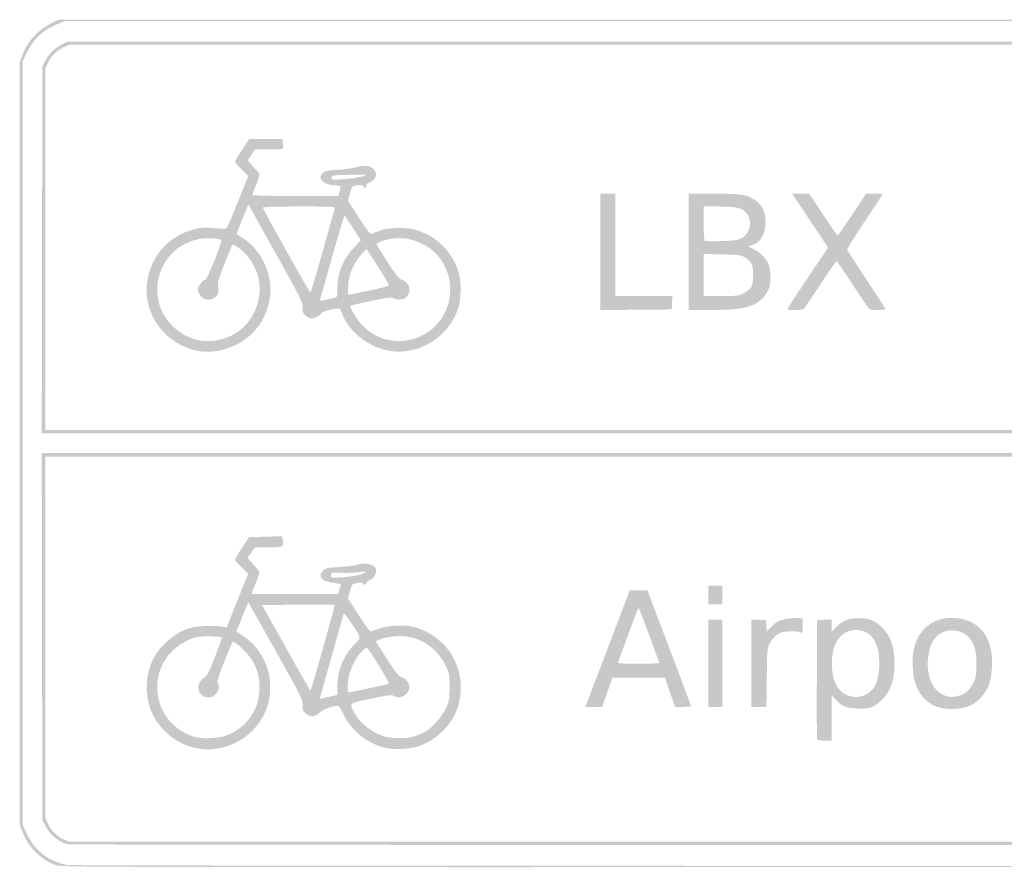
# Model space of a CAD drawing. Header units: inches. Extents: x -0.5 to 0.5, y -0.214 to 0.214.
# Tile 1 of 2: x -0.5 to -0.002, y -0.214 to 0.214. Entities that reach past the tile are written whole.
import ezdxf

# ---------------------------------------------------------------- set-up
doc = ezdxf.new("R2010")
doc.units = ezdxf.units.IN
doc.header["$MEASUREMENT"] = 0

msp = doc.modelspace()

# ---------------------------------------------------------------- hatches: boundary and pattern name
h = msp.add_hatch(color=7)
edge = h.paths.add_edge_path()
edge.add_spline(control_points=[(-0.4819, -0.21322), (-0.48996, -0.20995), (-0.49574, -0.20403), (-0.49873, -0.19601)], knot_values=[0, 0, 0, 0, 1, 1, 1, 1], degree=3, periodic=0)
edge.add_line((-0.49873, -0.19601), (-0.5, -0.1926))
edge.add_line((-0.5, -0.1926), (-0.5, 0))
edge.add_line((-0.5, 0), (-0.5, 0.1926))
edge.add_line((-0.5, 0.1926), (-0.49873, 0.19601))
edge.add_spline(control_points=[(-0.49873, 0.19601), (-0.49611, 0.20306), (-0.49107, 0.20868), (-0.48432, 0.2121)], knot_values=[0, 0, 0, 0, 1, 1, 1, 1], degree=3, periodic=0)
edge.add_line((-0.48432, 0.2121), (-0.48036, 0.21412))
edge.add_line((-0.48036, 0.21412), (-0.00003, 0.21412))
edge.add_line((-0.00003, 0.21412), (0.48029, 0.21412))
edge.add_line((0.48029, 0.21412), (0.48433, 0.21209))
edge.add_spline(control_points=[(0.48433, 0.21209), (0.48998, 0.20926), (0.49484, 0.20432), (0.49755, 0.19863)], knot_values=[0, 0, 0, 0, 1, 1, 1, 1], degree=3, periodic=0)
edge.add_line((0.49755, 0.19863), (0.49971, 0.19412))
edge.add_line((0.49971, 0.19412), (0.49971, 0))
edge.add_line((0.49971, 0), (0.49971, -0.19412))
edge.add_line((0.49971, -0.19412), (0.49755, -0.19863))
edge.add_spline(control_points=[(0.49755, -0.19863), (0.49484, -0.20432), (0.48998, -0.20926), (0.48433, -0.21209)], knot_values=[0, 0, 0, 0, 1, 1, 1, 1], degree=3, periodic=0)
edge.add_line((0.48433, -0.21209), (0.48029, -0.21412))
edge.add_line((0.48029, -0.21412), (0.00059, -0.21423))
edge.add_spline(control_points=[(0.00059, -0.21423), (-0.47149, -0.21435), (-0.47916, -0.21433), (-0.4819, -0.21322)], knot_values=[0, 0, 0, 0, 1, 1, 1, 1], degree=3, periodic=0)
edge = h.paths.add_edge_path(flags=0)
edge.add_spline(control_points=[(0.47977, -0.21229), (0.48422, -0.21076), (0.48934, -0.20741), (0.49214, -0.2042), (0.49331, -0.20286), (0.49522, -0.19978), (0.4964, -0.19735)], knot_values=[0, 0, 0, 0, 1, 1, 1, 2, 2, 2, 2], degree=3, periodic=0)
edge.add_line((0.4964, -0.19735), (0.49853, -0.19294))
edge.add_line((0.49853, -0.19294), (0.49853, 0))
edge.add_line((0.49853, 0), (0.49853, 0.19294))
edge.add_line((0.49853, 0.19294), (0.4964, 0.19735))
edge.add_spline(control_points=[(0.4964, 0.19735), (0.49257, 0.20526), (0.48678, 0.21028), (0.47899, 0.21243), (0.47511, 0.2135), (0.46205, 0.21353), (-0.00088, 0.21353)], knot_values=[0, 0, 0, 0, 1, 1, 1, 2, 2, 2, 2], degree=3, periodic=0)
edge.add_line((-0.00088, 0.21353), (-0.47676, 0.21353))
edge.add_line((-0.47676, 0.21353), (-0.4808, 0.21191))
edge.add_spline(control_points=[(-0.4808, 0.21191), (-0.48833, 0.2089), (-0.4931, 0.2044), (-0.4966, 0.19703)], knot_values=[0, 0, 0, 0, 1, 1, 1, 1], degree=3, periodic=0)
edge.add_line((-0.4966, 0.19703), (-0.49853, 0.19294))
edge.add_line((-0.49853, 0.19294), (-0.49853, 0))
edge.add_line((-0.49853, 0), (-0.49853, -0.19294))
edge.add_line((-0.49853, -0.19294), (-0.4966, -0.19703))
edge.add_spline(control_points=[(-0.4966, -0.19703), (-0.49231, -0.20607), (-0.48516, -0.21159), (-0.47568, -0.21318), (-0.47399, -0.21346), (-0.26211, -0.21365), (0.00176, -0.21361)], knot_values=[0, 0, 0, 0, 1, 1, 1, 2, 2, 2, 2], degree=3, periodic=0)
edge.add_line((0.00176, -0.21361), (0.47618, -0.21353))
edge.add_line((0.47618, -0.21353), (0.47977, -0.21229))
h = msp.add_hatch(color=7)
edge = h.paths.add_edge_path()
edge.add_line((-0.48869, 0.09779), (-0.48853, 0.19059))
edge.add_line((-0.48853, 0.19059), (-0.48714, 0.19324))
edge.add_spline(control_points=[(-0.48714, 0.19324), (-0.48525, 0.19684), (-0.48262, 0.19951), (-0.47912, 0.20138)], knot_values=[0, 0, 0, 0, 1, 1, 1, 1], degree=3, periodic=0)
edge.add_line((-0.47912, 0.20138), (-0.47618, 0.20294))
edge.add_line((-0.47618, 0.20294), (0, 0.20294))
edge.add_line((0, 0.20294), (0.47618, 0.20294))
edge.add_line((0.47618, 0.20294), (0.47917, 0.20136))
edge.add_spline(control_points=[(0.47917, 0.20136), (0.4825, 0.19961), (0.4852, 0.19682), (0.4872, 0.19307)], knot_values=[0, 0, 0, 0, 1, 1, 1, 1], degree=3, periodic=0)
edge.add_line((0.4872, 0.19307), (0.48853, 0.19059))
edge.add_line((0.48853, 0.19059), (0.48869, 0.09779))
edge.add_line((0.48869, 0.09779), (0.48884, 0.005))
edge.add_line((0.48884, 0.005), (0, 0.005))
edge.add_line((0, 0.005), (-0.48884, 0.005))
edge.add_line((-0.48884, 0.005), (-0.48869, 0.09779))
edge = h.paths.add_edge_path(flags=0)
edge.add_spline(control_points=[(0.48705, 0.09809), (0.48703, 0.18866), (0.48702, 0.18943), (0.48584, 0.19206), (0.48423, 0.19561), (0.4815, 0.19838), (0.47794, 0.20007)], knot_values=[0, 0, 0, 0, 1, 1, 1, 2, 2, 2, 2], degree=3, periodic=0)
edge.add_line((0.47794, 0.20007), (0.475, 0.20146))
edge.add_line((0.475, 0.20146), (0, 0.20145))
edge.add_line((0, 0.20145), (-0.475, 0.20144))
edge.add_line((-0.475, 0.20144), (-0.47765, 0.20025))
edge.add_spline(control_points=[(-0.47765, 0.20025), (-0.4812, 0.19864), (-0.48397, 0.19591), (-0.48565, 0.19235)], knot_values=[0, 0, 0, 0, 1, 1, 1, 1], degree=3, periodic=0)
edge.add_line((-0.48565, 0.19235), (-0.48705, 0.18941))
edge.add_line((-0.48705, 0.18941), (-0.48705, 0.09809))
edge.add_line((-0.48705, 0.09809), (-0.48706, 0.00676))
edge.add_line((-0.48706, 0.00676), (0, 0.00676))
edge.add_line((0, 0.00676), (0.48706, 0.00676))
edge.add_line((0.48706, 0.00676), (0.48705, 0.09809))
h = msp.add_hatch(color=7)
edge = h.paths.add_edge_path()
edge.add_spline(control_points=[(-0.40941, 0.04658), (-0.41602, 0.04769), (-0.42329, 0.05171), (-0.42785, 0.05678), (-0.44378, 0.07452), (-0.43471, 0.10279), (-0.41132, 0.10831), (-0.40759, 0.10919), (-0.40579, 0.10919), (-0.39656, 0.10836), (-0.39529, 0.10824), (-0.39477, 0.10927), (-0.38983, 0.12163)], knot_values=[0, 0, 0, 0, 1, 1, 1, 2, 2, 2, 3, 3, 3, 4, 4, 4, 4], degree=3, periodic=0)
edge.add_line((-0.38983, 0.12163), (-0.38448, 0.13503))
edge.add_line((-0.38448, 0.13503), (-0.38783, 0.13841))
edge.add_spline(control_points=[(-0.38783, 0.13841), (-0.38967, 0.14028), (-0.39118, 0.14204), (-0.39118, 0.14234), (-0.39118, 0.14264), (-0.38955, 0.14534), (-0.38757, 0.14835)], knot_values=[0, 0, 0, 0, 1, 1, 1, 2, 2, 2, 2], degree=3, periodic=0)
edge.add_line((-0.38757, 0.14835), (-0.38396, 0.15382))
edge.add_line((-0.38396, 0.15382), (-0.37557, 0.15382))
edge.add_line((-0.37557, 0.15382), (-0.36719, 0.15382))
edge.add_line((-0.36719, 0.15382), (-0.36691, 0.15162))
edge.add_spline(control_points=[(-0.36691, 0.15162), (-0.36676, 0.1504), (-0.36675, 0.14921), (-0.36688, 0.14897), (-0.36702, 0.14873), (-0.37026, 0.14853), (-0.37408, 0.14853)], knot_values=[0, 0, 0, 0, 1, 1, 1, 2, 2, 2, 2], degree=3, periodic=0)
edge.add_line((-0.37408, 0.14853), (-0.38104, 0.14853))
edge.add_line((-0.38104, 0.14853), (-0.38283, 0.14577))
edge.add_line((-0.38283, 0.14577), (-0.38463, 0.14301))
edge.add_line((-0.38463, 0.14301), (-0.38226, 0.14018))
edge.add_spline(control_points=[(-0.38226, 0.14018), (-0.38096, 0.13863), (-0.37965, 0.13721), (-0.37936, 0.13703), (-0.37844, 0.13646), (-0.37876, 0.13473), (-0.38059, 0.13029), (-0.38156, 0.12794), (-0.38235, 0.12579), (-0.38235, 0.12551), (-0.38235, 0.12523), (-0.37257, 0.125), (-0.36062, 0.125)], knot_values=[0, 0, 0, 0, 1, 1, 1, 2, 2, 2, 3, 3, 3, 4, 4, 4, 4], degree=3, periodic=0)
edge.add_line((-0.36062, 0.125), (-0.33888, 0.125))
edge.add_line((-0.33888, 0.125), (-0.33827, 0.12721))
edge.add_spline(control_points=[(-0.33827, 0.12721), (-0.3374, 0.13032), (-0.33738, 0.13029), (-0.34015, 0.13033), (-0.34538, 0.1304), (-0.34902, 0.13302), (-0.3476, 0.13568), (-0.34665, 0.13745), (-0.34493, 0.13798), (-0.33926, 0.13823), (-0.33627, 0.13837), (-0.33237, 0.13888), (-0.33059, 0.13938), (-0.32592, 0.14068), (-0.32331, 0.14055), (-0.32143, 0.13894), (-0.31927, 0.13708), (-0.31931, 0.13461), (-0.32154, 0.13283), (-0.32247, 0.13209), (-0.32357, 0.13148), (-0.32397, 0.13147), (-0.32438, 0.13147), (-0.32471, 0.13094), (-0.32471, 0.13029), (-0.32471, 0.12891), (-0.32561, 0.12874), (-0.32631, 0.12999), (-0.32669, 0.13067), (-0.32738, 0.13077), (-0.32938, 0.13042), (-0.33195, 0.12999), (-0.33196, 0.12998), (-0.333, 0.12627)], knot_values=[0, 0, 0, 0, 1, 1, 1, 2, 2, 2, 3, 3, 3, 4, 4, 4, 5, 5, 5, 6, 6, 6, 7, 7, 7, 8, 8, 8, 9, 9, 9, 10, 10, 10, 11, 11, 11, 11], degree=3, periodic=0)
edge.add_line((-0.333, 0.12627), (-0.33405, 0.12256))
edge.add_line((-0.33405, 0.12256), (-0.32848, 0.11402))
edge.add_spline(control_points=[(-0.32848, 0.11402), (-0.32394, 0.10707), (-0.32272, 0.10556), (-0.32189, 0.10592), (-0.31643, 0.10829), (-0.31416, 0.10877), (-0.30824, 0.10878), (-0.30305, 0.10878), (-0.30138, 0.10854), (-0.29781, 0.10725), (-0.28813, 0.10376), (-0.28094, 0.09612), (-0.27801, 0.08622), (-0.27665, 0.08164), (-0.27675, 0.07317), (-0.27823, 0.0684), (-0.2827, 0.05392), (-0.29789, 0.04436), (-0.31275, 0.04667), (-0.32331, 0.04831), (-0.33345, 0.0562), (-0.33705, 0.06559), (-0.33748, 0.06672), (-0.33799, 0.06783), (-0.33818, 0.06805), (-0.33837, 0.06827), (-0.34034, 0.06807), (-0.34256, 0.06761), (-0.34564, 0.06696), (-0.34698, 0.06634), (-0.34824, 0.065), (-0.3504, 0.06268), (-0.3535, 0.06256), (-0.35566, 0.06472), (-0.35687, 0.06594), (-0.35712, 0.06669), (-0.35699, 0.0688), (-0.35684, 0.07121), (-0.35781, 0.07315), (-0.37061, 0.0961)], knot_values=[0, 0, 0, 0, 1, 1, 1, 2, 2, 2, 3, 3, 3, 4, 4, 4, 5, 5, 5, 6, 6, 6, 7, 7, 7, 8, 8, 8, 9, 9, 9, 10, 10, 10, 11, 11, 11, 12, 12, 12, 13, 13, 13, 13], degree=3, periodic=0)
edge.add_line((-0.37061, 0.0961), (-0.38439, 0.1208))
edge.add_line((-0.38439, 0.1208), (-0.38738, 0.11334))
edge.add_line((-0.38738, 0.11334), (-0.39037, 0.10588))
edge.add_line((-0.39037, 0.10588), (-0.38697, 0.10364))
edge.add_spline(control_points=[(-0.38697, 0.10364), (-0.37749, 0.0974), (-0.37176, 0.08459), (-0.37353, 0.07356), (-0.37472, 0.06609), (-0.37762, 0.06032), (-0.38267, 0.05535), (-0.38946, 0.04867), (-0.40041, 0.04508), (-0.40941, 0.04658)], knot_values=[0, 0, 0, 0, 1, 1, 1, 2, 2, 2, 3, 3, 3, 3], degree=3, periodic=0)
edge = h.paths.add_edge_path(flags=0)
edge.add_spline(control_points=[(-0.39994, 0.05207), (-0.3799, 0.05587), (-0.37176, 0.08018), (-0.38544, 0.09532), (-0.38791, 0.09805), (-0.392, 0.10091), (-0.39253, 0.10027), (-0.39265, 0.10012), (-0.39438, 0.0959), (-0.39637, 0.09088), (-0.39967, 0.08257), (-0.39996, 0.0815), (-0.39963, 0.07873), (-0.3993, 0.07599), (-0.39941, 0.07554), (-0.40078, 0.07417), (-0.40304, 0.07191), (-0.40644, 0.07204), (-0.40848, 0.07446), (-0.40931, 0.07545), (-0.41, 0.07689), (-0.41, 0.07765), (-0.41, 0.0792), (-0.40737, 0.08265), (-0.40618, 0.08265), (-0.40522, 0.08265), (-0.39739, 0.10204), (-0.39808, 0.10273), (-0.39898, 0.10363), (-0.40551, 0.10396), (-0.40912, 0.1033), (-0.43008, 0.09943), (-0.43784, 0.07325), (-0.42228, 0.05885), (-0.41585, 0.0529), (-0.40805, 0.05053), (-0.39994, 0.05207)], knot_values=[0, 0, 0, 0, 1, 1, 1, 2, 2, 2, 3, 3, 3, 4, 4, 4, 5, 5, 5, 6, 6, 6, 7, 7, 7, 8, 8, 8, 9, 9, 9, 10, 10, 10, 11, 11, 11, 12, 12, 12, 12], degree=3, periodic=0)
edge = h.paths.add_edge_path(flags=0)
edge.add_spline(control_points=[(-0.30021, 0.05292), (-0.29854, 0.05342), (-0.29553, 0.05493), (-0.29352, 0.05628), (-0.28184, 0.06408), (-0.27878, 0.08042), (-0.28674, 0.09242), (-0.29298, 0.10184), (-0.30622, 0.10619), (-0.31668, 0.10225), (-0.31825, 0.10166), (-0.31957, 0.10103), (-0.31962, 0.10085), (-0.31967, 0.10068), (-0.31721, 0.09664), (-0.31416, 0.09189), (-0.30951, 0.08466), (-0.3083, 0.08315), (-0.30666, 0.08261), (-0.30103, 0.08075), (-0.30205, 0.07265), (-0.30792, 0.07265), (-0.30907, 0.07265), (-0.31053, 0.07297), (-0.31115, 0.07335), (-0.31207, 0.07393), (-0.31416, 0.07366), (-0.32239, 0.07191), (-0.32795, 0.07073), (-0.33262, 0.06963), (-0.33278, 0.06948), (-0.33338, 0.06887), (-0.32915, 0.06201), (-0.32657, 0.05942), (-0.31953, 0.05235), (-0.30991, 0.04998), (-0.30021, 0.05292)], knot_values=[0, 0, 0, 0, 1, 1, 1, 2, 2, 2, 3, 3, 3, 4, 4, 4, 5, 5, 5, 6, 6, 6, 7, 7, 7, 8, 8, 8, 9, 9, 9, 10, 10, 10, 11, 11, 11, 12, 12, 12, 12], degree=3, periodic=0)
edge = h.paths.add_edge_path(flags=0)
edge.add_spline(control_points=[(-0.34471, 0.07259), (-0.34357, 0.07288), (-0.34192, 0.07328), (-0.34103, 0.07348), (-0.33945, 0.07384), (-0.33941, 0.07394), (-0.3394, 0.0781), (-0.33939, 0.08609), (-0.33667, 0.09286), (-0.33105, 0.09886)], knot_values=[0, 0, 0, 0, 1, 1, 1, 2, 2, 2, 3, 3, 3, 3], degree=3, periodic=0)
edge.add_line((-0.33105, 0.09886), (-0.32753, 0.10262))
edge.add_line((-0.32753, 0.10262), (-0.33148, 0.10881))
edge.add_spline(control_points=[(-0.33148, 0.10881), (-0.33365, 0.11222), (-0.33559, 0.115), (-0.3358, 0.115), (-0.33601, 0.115), (-0.33879, 0.10567), (-0.34199, 0.09426), (-0.34519, 0.08286), (-0.34793, 0.0732), (-0.34808, 0.07279), (-0.34841, 0.07193), (-0.34752, 0.07187), (-0.34471, 0.07259)], knot_values=[0, 0, 0, 0, 1, 1, 1, 2, 2, 2, 3, 3, 3, 4, 4, 4, 4], degree=3, periodic=0)
edge = h.paths.add_edge_path(flags=0)
edge.add_spline(control_points=[(-0.32367, 0.07711), (-0.31825, 0.07827), (-0.31361, 0.07942), (-0.31335, 0.07967), (-0.31309, 0.07992), (-0.31552, 0.08419), (-0.31876, 0.08916)], knot_values=[0, 0, 0, 0, 1, 1, 1, 2, 2, 2, 2], degree=3, periodic=0)
edge.add_line((-0.31876, 0.08916), (-0.32465, 0.0982))
edge.add_line((-0.32465, 0.0982), (-0.32711, 0.09557))
edge.add_spline(control_points=[(-0.32711, 0.09557), (-0.33097, 0.09145), (-0.33357, 0.08542), (-0.33396, 0.07973), (-0.33414, 0.07713), (-0.33411, 0.075), (-0.3339, 0.075), (-0.33369, 0.075), (-0.32909, 0.07595), (-0.32367, 0.07711)], knot_values=[0, 0, 0, 0, 1, 1, 1, 2, 2, 2, 3, 3, 3, 3], degree=3, periodic=0)
edge = h.paths.add_edge_path(flags=0)
edge.add_spline(control_points=[(-0.34682, 0.09689), (-0.34362, 0.10829), (-0.34088, 0.11808), (-0.34072, 0.11866), (-0.34047, 0.11965), (-0.3415, 0.11971), (-0.35875, 0.11971), (-0.36996, 0.11971), (-0.37706, 0.11949), (-0.37706, 0.11915), (-0.37706, 0.11835), (-0.35346, 0.07618), (-0.35301, 0.07618), (-0.35281, 0.07618), (-0.35002, 0.0855), (-0.34682, 0.09689)], knot_values=[0, 0, 0, 0, 1, 1, 1, 2, 2, 2, 3, 3, 3, 4, 4, 4, 5, 5, 5, 5], degree=3, periodic=0)
edge = h.paths.add_edge_path(flags=0)
edge.add_spline(control_points=[(-0.32797, 0.13457), (-0.32605, 0.13501), (-0.32472, 0.13551), (-0.32503, 0.13568), (-0.32534, 0.13584), (-0.32936, 0.13586), (-0.33397, 0.13572), (-0.34188, 0.13547), (-0.34235, 0.13539), (-0.34235, 0.13427), (-0.34235, 0.13315), (-0.34208, 0.13311), (-0.33691, 0.13343), (-0.33392, 0.13362), (-0.3299, 0.13413), (-0.32797, 0.13457)], knot_values=[0, 0, 0, 0, 1, 1, 1, 2, 2, 2, 3, 3, 3, 4, 4, 4, 5, 5, 5, 5], degree=3, periodic=0)
for points in [[(-0.20647, 0.09676), (-0.20647, 0.12618), (-0.20265, 0.12618), (-0.19882, 0.12618), (-0.19882, 0.10029), (-0.19882, 0.07441), (-0.18438, 0.07441), (-0.16994, 0.07441), (-0.17012, 0.07103), (-0.17029, 0.06765), (-0.18838, 0.06749), (-0.20647, 0.06734), (-0.20647, 0.09676)], [(-0.15176, -0.07676), (-0.15176, -0.07206), (-0.14824, -0.07206), (-0.14471, -0.07206), (-0.14471, -0.07676), (-0.14471, -0.08147), (-0.14824, -0.08147), (-0.15176, -0.08147), (-0.15176, -0.07676)], [(-0.15176, -0.11118), (-0.15176, -0.08912), (-0.14824, -0.08912), (-0.14471, -0.08912), (-0.14471, -0.11118), (-0.14471, -0.13324), (-0.14824, -0.13324), (-0.15176, -0.13324), (-0.15176, -0.11118)]]:
    msp.add_hatch(color=7).paths.add_polyline_path(points)
h = msp.add_hatch(color=7)
edge = h.paths.add_edge_path()
edge.add_line((-0.16176, 0.09676), (-0.16176, 0.12618))
edge.add_line((-0.16176, 0.12618), (-0.14893, 0.12618))
edge.add_spline(control_points=[(-0.14893, 0.12618), (-0.13475, 0.12618), (-0.13199, 0.12572), (-0.12782, 0.12271), (-0.12453, 0.12032), (-0.12287, 0.11667), (-0.12287, 0.11182), (-0.12287, 0.10545), (-0.12557, 0.10113), (-0.13029, 0.09995), (-0.13198, 0.09952), (-0.13197, 0.09952), (-0.12908, 0.09824), (-0.12566, 0.09672), (-0.12222, 0.09313), (-0.12113, 0.08993), (-0.12012, 0.08699), (-0.12012, 0.08123), (-0.12113, 0.07828), (-0.12157, 0.07702), (-0.12295, 0.07486), (-0.12421, 0.0735), (-0.12865, 0.06868), (-0.13457, 0.06737), (-0.15191, 0.06736)], knot_values=[0, 0, 0, 0, 1, 1, 1, 2, 2, 2, 3, 3, 3, 4, 4, 4, 5, 5, 5, 6, 6, 6, 7, 7, 7, 8, 8, 8, 8], degree=3, periodic=0)
edge.add_line((-0.15191, 0.06736), (-0.16176, 0.06735))
edge.add_line((-0.16176, 0.06735), (-0.16176, 0.09676))
edge = h.paths.add_edge_path(flags=0)
edge.add_spline(control_points=[(-0.13413, 0.07574), (-0.13005, 0.07782), (-0.12912, 0.07955), (-0.12912, 0.085), (-0.12912, 0.0902), (-0.13, 0.092), (-0.13359, 0.09412), (-0.13531, 0.09513), (-0.13687, 0.09532), (-0.14485, 0.09549)], knot_values=[0, 0, 0, 0, 1, 1, 1, 2, 2, 2, 3, 3, 3, 3], degree=3, periodic=0)
edge.add_line((-0.14485, 0.09549), (-0.15412, 0.09569))
edge.add_line((-0.15412, 0.09569), (-0.15412, 0.08505))
edge.add_line((-0.15412, 0.08505), (-0.15412, 0.07441))
edge.add_line((-0.15412, 0.07441), (-0.14542, 0.07441))
edge.add_spline(control_points=[(-0.14542, 0.07441), (-0.13756, 0.07441), (-0.13647, 0.07454), (-0.13413, 0.07574)], knot_values=[0, 0, 0, 0, 1, 1, 1, 1], degree=3, periodic=0)
edge = h.paths.add_edge_path(flags=0)
edge.add_spline(control_points=[(-0.13493, 0.1037), (-0.13036, 0.10605), (-0.12925, 0.11317), (-0.13289, 0.1168), (-0.13518, 0.11909), (-0.13806, 0.1197), (-0.14662, 0.1197)], knot_values=[0, 0, 0, 0, 1, 1, 1, 2, 2, 2, 2], degree=3, periodic=0)
edge.add_line((-0.14662, 0.1197), (-0.15412, 0.11971))
edge.add_line((-0.15412, 0.11971), (-0.15412, 0.11127))
edge.add_spline(control_points=[(-0.15412, 0.11127), (-0.15412, 0.10664), (-0.15392, 0.10264), (-0.15368, 0.10239), (-0.15343, 0.10214), (-0.14966, 0.10205), (-0.14529, 0.10219), (-0.13868, 0.1024), (-0.13695, 0.10265), (-0.13493, 0.1037)], knot_values=[0, 0, 0, 0, 1, 1, 1, 2, 2, 2, 3, 3, 3, 3], degree=3, periodic=0)
h = msp.add_hatch(color=7)
edge = h.paths.add_edge_path()
edge.add_spline(control_points=[(-0.11176, 0.06788), (-0.11176, 0.06818), (-0.10715, 0.07528), (-0.1015, 0.08367)], knot_values=[0, 0, 0, 0, 1, 1, 1, 1], degree=3, periodic=0)
edge.add_line((-0.1015, 0.08367), (-0.09124, 0.09893))
edge.add_line((-0.09124, 0.09893), (-0.10033, 0.11255))
edge.add_line((-0.10033, 0.11255), (-0.10942, 0.12618))
edge.add_line((-0.10942, 0.12618), (-0.10509, 0.12618))
edge.add_line((-0.10509, 0.12618), (-0.10076, 0.12618))
edge.add_line((-0.10076, 0.12618), (-0.09376, 0.1156))
edge.add_spline(control_points=[(-0.09376, 0.1156), (-0.08991, 0.10979), (-0.08661, 0.10502), (-0.08641, 0.10501), (-0.08622, 0.10501), (-0.08291, 0.10976), (-0.07906, 0.11557)], knot_values=[0, 0, 0, 0, 1, 1, 1, 2, 2, 2, 2], degree=3, periodic=0)
edge.add_line((-0.07906, 0.11557), (-0.07206, 0.12615))
edge.add_line((-0.07206, 0.12615), (-0.06776, 0.12616))
edge.add_spline(control_points=[(-0.06776, 0.12616), (-0.06448, 0.12617), (-0.06356, 0.126), (-0.0639, 0.12544), (-0.06414, 0.12504), (-0.06828, 0.11879), (-0.07309, 0.11156), (-0.07791, 0.10434), (-0.08173, 0.09812), (-0.08158, 0.09774), (-0.08143, 0.09737), (-0.07705, 0.09063), (-0.07183, 0.08277), (-0.06662, 0.07492), (-0.06235, 0.06823), (-0.06235, 0.06792), (-0.06235, 0.06726), (-0.0694, 0.06716), (-0.07033, 0.0678), (-0.07067, 0.06804), (-0.07447, 0.0736), (-0.07878, 0.08015), (-0.08308, 0.0867), (-0.08677, 0.09205), (-0.08698, 0.09205), (-0.08719, 0.09204), (-0.09079, 0.08683), (-0.095, 0.08048), (-0.09921, 0.07412), (-0.103, 0.06857), (-0.10342, 0.06814), (-0.10431, 0.06725), (-0.11176, 0.06702), (-0.11176, 0.06788)], knot_values=[0, 0, 0, 0, 1, 1, 1, 2, 2, 2, 3, 3, 3, 4, 4, 4, 5, 5, 5, 6, 6, 6, 7, 7, 7, 8, 8, 8, 9, 9, 9, 10, 10, 10, 11, 11, 11, 11], degree=3, periodic=0)
h = msp.add_hatch(color=7)
edge = h.paths.add_edge_path()
edge.add_spline(control_points=[(-0.47588, -0.20269), (-0.4808, -0.20118), (-0.48459, -0.19796), (-0.4872, -0.19307)], knot_values=[0, 0, 0, 0, 1, 1, 1, 1], degree=3, periodic=0)
edge.add_line((-0.4872, -0.19307), (-0.48853, -0.19059))
edge.add_line((-0.48853, -0.19059), (-0.48869, -0.09779))
edge.add_line((-0.48869, -0.09779), (-0.48884, -0.005))
edge.add_line((-0.48884, -0.005), (0, -0.005))
edge.add_line((0, -0.005), (0.48884, -0.005))
edge.add_line((0.48884, -0.005), (0.48869, -0.09779))
edge.add_line((0.48869, -0.09779), (0.48853, -0.19059))
edge.add_line((0.48853, -0.19059), (0.4872, -0.19307))
edge.add_spline(control_points=[(0.4872, -0.19307), (0.4852, -0.19682), (0.4825, -0.19961), (0.47917, -0.20136)], knot_values=[0, 0, 0, 0, 1, 1, 1, 1], degree=3, periodic=0)
edge.add_line((0.47917, -0.20136), (0.47618, -0.20294))
edge.add_line((0.47618, -0.20294), (0.00088, -0.20304))
edge.add_spline(control_points=[(0.00088, -0.20304), (-0.26053, -0.20309), (-0.47507, -0.20293), (-0.47588, -0.20269)], knot_values=[0, 0, 0, 0, 1, 1, 1, 1], degree=3, periodic=0)
edge = h.paths.add_edge_path(flags=0)
edge.add_spline(control_points=[(0.47794, -0.20007), (0.4815, -0.19838), (0.48423, -0.19561), (0.48584, -0.19206), (0.48702, -0.18943), (0.48703, -0.18866), (0.48705, -0.09809)], knot_values=[0, 0, 0, 0, 1, 1, 1, 2, 2, 2, 2], degree=3, periodic=0)
edge.add_line((0.48705, -0.09809), (0.48706, -0.00676))
edge.add_line((0.48706, -0.00676), (0, -0.00676))
edge.add_line((0, -0.00676), (-0.48706, -0.00676))
edge.add_line((-0.48706, -0.00676), (-0.48705, -0.09809))
edge.add_line((-0.48705, -0.09809), (-0.48705, -0.18941))
edge.add_line((-0.48705, -0.18941), (-0.48565, -0.19235))
edge.add_spline(control_points=[(-0.48565, -0.19235), (-0.48397, -0.19591), (-0.4812, -0.19864), (-0.47765, -0.20025)], knot_values=[0, 0, 0, 0, 1, 1, 1, 1], degree=3, periodic=0)
edge.add_line((-0.47765, -0.20025), (-0.475, -0.20144))
edge.add_line((-0.475, -0.20144), (0, -0.20145))
edge.add_line((0, -0.20145), (0.475, -0.20146))
edge.add_line((0.475, -0.20146), (0.47794, -0.20007))
h = msp.add_hatch(color=7)
edge = h.paths.add_edge_path()
edge.add_spline(control_points=[(-0.40894, -0.15443), (-0.41852, -0.15316), (-0.42761, -0.14674), (-0.43232, -0.13792), (-0.43735, -0.12848), (-0.43686, -0.11562), (-0.43113, -0.10669), (-0.42733, -0.10077), (-0.4207, -0.09557), (-0.41433, -0.09349), (-0.41074, -0.09232), (-0.40108, -0.09191), (-0.39726, -0.09277)], knot_values=[0, 0, 0, 0, 1, 1, 1, 2, 2, 2, 3, 3, 3, 4, 4, 4, 4], degree=3, periodic=0)
edge.add_line((-0.39726, -0.09277), (-0.3954, -0.09319))
edge.add_line((-0.3954, -0.09319), (-0.38997, -0.07963))
edge.add_line((-0.38997, -0.07963), (-0.38454, -0.06608))
edge.add_line((-0.38454, -0.06608), (-0.38786, -0.06273))
edge.add_spline(control_points=[(-0.38786, -0.06273), (-0.38968, -0.06089), (-0.39118, -0.05913), (-0.39118, -0.05884), (-0.39118, -0.05854), (-0.38957, -0.05586), (-0.38761, -0.05289)], knot_values=[0, 0, 0, 0, 1, 1, 1, 2, 2, 2, 2], degree=3, periodic=0)
edge.add_line((-0.38761, -0.05289), (-0.38405, -0.04748))
edge.add_line((-0.38405, -0.04748), (-0.3757, -0.04723))
edge.add_spline(control_points=[(-0.3757, -0.04723), (-0.37111, -0.04709), (-0.36732, -0.04699), (-0.36729, -0.04702), (-0.36725, -0.04704), (-0.36708, -0.04816), (-0.36691, -0.04951), (-0.36652, -0.05253), (-0.36678, -0.05263), (-0.37512, -0.05264)], knot_values=[0, 0, 0, 0, 1, 1, 1, 2, 2, 2, 3, 3, 3, 3], degree=3, periodic=0)
edge.add_line((-0.37512, -0.05264), (-0.38112, -0.05265))
edge.add_line((-0.38112, -0.05265), (-0.38295, -0.05531))
edge.add_line((-0.38295, -0.05531), (-0.38479, -0.05798))
edge.add_line((-0.38479, -0.05798), (-0.38181, -0.06124))
edge.add_spline(control_points=[(-0.38181, -0.06124), (-0.38017, -0.06304), (-0.37882, -0.06489), (-0.37882, -0.06535), (-0.37882, -0.06581), (-0.37973, -0.06844), (-0.38084, -0.07118)], knot_values=[0, 0, 0, 0, 1, 1, 1, 2, 2, 2, 2], degree=3, periodic=0)
edge.add_line((-0.38084, -0.07118), (-0.38285, -0.07618))
edge.add_line((-0.38285, -0.07618), (-0.36093, -0.07618))
edge.add_line((-0.36093, -0.07618), (-0.33901, -0.07618))
edge.add_line((-0.33901, -0.07618), (-0.33833, -0.0739))
edge.add_spline(control_points=[(-0.33833, -0.0739), (-0.33795, -0.07265), (-0.33765, -0.07149), (-0.33765, -0.07132), (-0.33765, -0.07116), (-0.33917, -0.07083), (-0.34103, -0.0706), (-0.34725, -0.06982), (-0.34939, -0.06758), (-0.34679, -0.06456), (-0.34553, -0.0631), (-0.34502, -0.06297), (-0.33875, -0.06259), (-0.33507, -0.06236), (-0.33113, -0.06188), (-0.33, -0.06153), (-0.32532, -0.06006), (-0.32054, -0.06109), (-0.31986, -0.06372), (-0.31937, -0.06557), (-0.32089, -0.06827), (-0.32287, -0.06909), (-0.32388, -0.06951), (-0.32471, -0.07021), (-0.32471, -0.07066), (-0.32471, -0.07165), (-0.32628, -0.07174), (-0.3266, -0.07078), (-0.32677, -0.07027), (-0.32754, -0.07023), (-0.32944, -0.07063), (-0.33202, -0.07117), (-0.33205, -0.07121), (-0.33302, -0.07481)], knot_values=[0, 0, 0, 0, 1, 1, 1, 2, 2, 2, 3, 3, 3, 4, 4, 4, 5, 5, 5, 6, 6, 6, 7, 7, 7, 8, 8, 8, 9, 9, 9, 10, 10, 10, 11, 11, 11, 11], degree=3, periodic=0)
edge.add_line((-0.33302, -0.07481), (-0.334, -0.07844))
edge.add_line((-0.334, -0.07844), (-0.32854, -0.08687))
edge.add_spline(control_points=[(-0.32854, -0.08687), (-0.32553, -0.0915), (-0.32284, -0.09524), (-0.32256, -0.09518), (-0.32229, -0.09511), (-0.32047, -0.09447), (-0.31853, -0.09376), (-0.31422, -0.09218), (-0.30629, -0.09165), (-0.30158, -0.09262), (-0.29383, -0.09423), (-0.28549, -0.10021), (-0.28145, -0.10706), (-0.27562, -0.11694), (-0.27546, -0.12951), (-0.28103, -0.13911), (-0.28469, -0.14541), (-0.2918, -0.15109), (-0.29878, -0.1533), (-0.30327, -0.15472), (-0.31167, -0.15498), (-0.31587, -0.15384), (-0.32459, -0.15146), (-0.33252, -0.14496), (-0.33623, -0.13715), (-0.3374, -0.13467), (-0.33867, -0.13266), (-0.33904, -0.13267), (-0.34196, -0.13276), (-0.34667, -0.13452), (-0.34827, -0.13612), (-0.35059, -0.13844), (-0.35327, -0.13857), (-0.35553, -0.13647), (-0.35687, -0.13523), (-0.3571, -0.13457), (-0.357, -0.13221), (-0.35689, -0.12957), (-0.35766, -0.12803), (-0.37055, -0.105), (-0.37807, -0.09157), (-0.38428, -0.08052), (-0.38436, -0.08044), (-0.38444, -0.08036), (-0.38584, -0.08366), (-0.38746, -0.08776)], knot_values=[0, 0, 0, 0, 1, 1, 1, 2, 2, 2, 3, 3, 3, 4, 4, 4, 5, 5, 5, 6, 6, 6, 7, 7, 7, 8, 8, 8, 9, 9, 9, 10, 10, 10, 11, 11, 11, 12, 12, 12, 13, 13, 13, 14, 14, 14, 15, 15, 15, 15], degree=3, periodic=0)
edge.add_line((-0.38746, -0.08776), (-0.39042, -0.09522))
edge.add_line((-0.39042, -0.09522), (-0.38712, -0.09736))
edge.add_spline(control_points=[(-0.38712, -0.09736), (-0.38139, -0.10106), (-0.37711, -0.10674), (-0.37468, -0.11385), (-0.37292, -0.11901), (-0.3729, -0.12721), (-0.37464, -0.13269), (-0.37922, -0.14711), (-0.39389, -0.15641), (-0.40894, -0.15443)], knot_values=[0, 0, 0, 0, 1, 1, 1, 2, 2, 2, 3, 3, 3, 3], degree=3, periodic=0)
edge = h.paths.add_edge_path(flags=0)
edge.add_spline(control_points=[(-0.39612, -0.14792), (-0.38563, -0.14431), (-0.37882, -0.13488), (-0.37874, -0.12382), (-0.3787, -0.11881), (-0.37946, -0.11543), (-0.38159, -0.11123), (-0.38325, -0.10796), (-0.38782, -0.10289), (-0.39055, -0.10128)], knot_values=[0, 0, 0, 0, 1, 1, 1, 2, 2, 2, 3, 3, 3, 3], degree=3, periodic=0)
edge.add_line((-0.39055, -0.10128), (-0.39238, -0.10021))
edge.add_line((-0.39238, -0.10021), (-0.39319, -0.10216))
edge.add_spline(control_points=[(-0.39319, -0.10216), (-0.3982, -0.11421), (-0.40037, -0.12027), (-0.39993, -0.12097), (-0.39809, -0.12388), (-0.40084, -0.12853), (-0.40441, -0.12853), (-0.41002, -0.12853), (-0.41173, -0.12157), (-0.40685, -0.11863), (-0.40526, -0.11768), (-0.40447, -0.11618), (-0.40126, -0.10799), (-0.3992, -0.10275), (-0.3977, -0.09828), (-0.39792, -0.09806), (-0.39815, -0.09783), (-0.40116, -0.09765), (-0.40461, -0.09765), (-0.41063, -0.09765), (-0.41107, -0.09773), (-0.41544, -0.09982), (-0.43707, -0.11015), (-0.43491, -0.14105), (-0.41206, -0.14829), (-0.40825, -0.1495), (-0.40016, -0.14931), (-0.39612, -0.14792)], knot_values=[0, 0, 0, 0, 1, 1, 1, 2, 2, 2, 3, 3, 3, 4, 4, 4, 5, 5, 5, 6, 6, 6, 7, 7, 7, 8, 8, 8, 9, 9, 9, 9], degree=3, periodic=0)
edge = h.paths.add_edge_path(flags=0)
edge.add_spline(control_points=[(-0.30055, -0.14817), (-0.29879, -0.14765), (-0.29626, -0.14659), (-0.29493, -0.1458), (-0.29123, -0.14365), (-0.28663, -0.13841), (-0.28453, -0.13398), (-0.28275, -0.13022), (-0.28265, -0.12963), (-0.28265, -0.12324), (-0.28265, -0.11689), (-0.28276, -0.11624), (-0.28447, -0.11265), (-0.28928, -0.10254), (-0.29906, -0.09675), (-0.31, -0.09752), (-0.31243, -0.09769), (-0.31568, -0.09833), (-0.31722, -0.09894)], knot_values=[0, 0, 0, 0, 1, 1, 1, 2, 2, 2, 3, 3, 3, 4, 4, 4, 5, 5, 5, 6, 6, 6, 6], degree=3, periodic=0)
edge.add_line((-0.31722, -0.09894), (-0.32003, -0.10005))
edge.add_line((-0.32003, -0.10005), (-0.31429, -0.10898))
edge.add_spline(control_points=[(-0.31429, -0.10898), (-0.30965, -0.11618), (-0.30823, -0.11798), (-0.30692, -0.11826), (-0.30484, -0.11872), (-0.30294, -0.12115), (-0.30294, -0.12336), (-0.30294, -0.12708), (-0.30791, -0.1298), (-0.3109, -0.12772), (-0.31191, -0.12701), (-0.31339, -0.12719), (-0.32235, -0.12909), (-0.33381, -0.13153), (-0.33341, -0.13122), (-0.33107, -0.13581), (-0.32842, -0.141), (-0.32249, -0.14588), (-0.31618, -0.14806), (-0.31238, -0.14937), (-0.30479, -0.14943), (-0.30055, -0.14817)], knot_values=[0, 0, 0, 0, 1, 1, 1, 2, 2, 2, 3, 3, 3, 4, 4, 4, 5, 5, 5, 6, 6, 6, 7, 7, 7, 7], degree=3, periodic=0)
edge = h.paths.add_edge_path(flags=0)
edge.add_line((-0.34249, -0.12792), (-0.33941, -0.12726))
edge.add_line((-0.33941, -0.12726), (-0.33941, -0.12312))
edge.add_spline(control_points=[(-0.33941, -0.12312), (-0.33941, -0.11504), (-0.33639, -0.10752), (-0.3308, -0.1017), (-0.32719, -0.09795), (-0.32705, -0.09891), (-0.33241, -0.09074), (-0.33444, -0.08765), (-0.336, -0.0858), (-0.33617, -0.08627), (-0.33634, -0.0867), (-0.339, -0.09606), (-0.34208, -0.10706), (-0.34516, -0.11806), (-0.34784, -0.12756), (-0.34803, -0.12817), (-0.34831, -0.1291), (-0.34814, -0.12922), (-0.34697, -0.12893), (-0.3462, -0.12873), (-0.34418, -0.12828), (-0.34249, -0.12792)], knot_values=[0, 0, 0, 0, 1, 1, 1, 2, 2, 2, 3, 3, 3, 4, 4, 4, 5, 5, 5, 6, 6, 6, 7, 7, 7, 7], degree=3, periodic=0)
edge = h.paths.add_edge_path(flags=0)
edge.add_spline(control_points=[(-0.32294, -0.12377), (-0.31793, -0.12274), (-0.3136, -0.12169), (-0.31333, -0.12145), (-0.31294, -0.1211), (-0.32234, -0.10562), (-0.3242, -0.10356), (-0.3245, -0.10323), (-0.32541, -0.10369), (-0.32649, -0.10473), (-0.33096, -0.10901), (-0.33412, -0.11646), (-0.33412, -0.12274), (-0.33412, -0.12581), (-0.33399, -0.12622), (-0.33309, -0.12595), (-0.33252, -0.12579), (-0.32796, -0.12481), (-0.32294, -0.12377)], knot_values=[0, 0, 0, 0, 1, 1, 1, 2, 2, 2, 3, 3, 3, 4, 4, 4, 5, 5, 5, 6, 6, 6, 6], degree=3, periodic=0)
edge = h.paths.add_edge_path(flags=0)
edge.add_spline(control_points=[(-0.34661, -0.10344), (-0.34328, -0.09159), (-0.34066, -0.08179), (-0.34078, -0.08167), (-0.3409, -0.08155), (-0.3492, -0.08152), (-0.35922, -0.08161)], knot_values=[0, 0, 0, 0, 1, 1, 1, 2, 2, 2, 2], degree=3, periodic=0)
edge.add_line((-0.35922, -0.08161), (-0.37744, -0.08176))
edge.add_line((-0.37744, -0.08176), (-0.36536, -0.10338))
edge.add_spline(control_points=[(-0.36536, -0.10338), (-0.35872, -0.11527), (-0.35315, -0.125), (-0.35297, -0.125), (-0.35279, -0.125), (-0.34993, -0.1153), (-0.34661, -0.10344)], knot_values=[0, 0, 0, 0, 1, 1, 1, 2, 2, 2, 2], degree=3, periodic=0)
edge = h.paths.add_edge_path(flags=0)
edge.add_spline(control_points=[(-0.32897, -0.0667), (-0.32436, -0.06571), (-0.32382, -0.06431), (-0.32837, -0.06513), (-0.33006, -0.06544), (-0.33396, -0.0656), (-0.33705, -0.06549), (-0.34258, -0.0653), (-0.34265, -0.06531), (-0.34265, -0.06667), (-0.34265, -0.06803), (-0.34258, -0.06804), (-0.33765, -0.06777), (-0.3349, -0.06762), (-0.33099, -0.06714), (-0.32897, -0.0667)], knot_values=[0, 0, 0, 0, 1, 1, 1, 2, 2, 2, 3, 3, 3, 4, 4, 4, 5, 5, 5, 5], degree=3, periodic=0)
h = msp.add_hatch(color=7)
edge = h.paths.add_edge_path()
edge.add_spline(control_points=[(-0.21034, -0.12368), (-0.20833, -0.11842), (-0.20328, -0.10518), (-0.19912, -0.09426)], knot_values=[0, 0, 0, 0, 1, 1, 1, 1], degree=3, periodic=0)
edge.add_line((-0.19912, -0.09426), (-0.19154, -0.07441))
edge.add_line((-0.19154, -0.07441), (-0.18707, -0.07441))
edge.add_line((-0.18707, -0.07441), (-0.18259, -0.07441))
edge.add_line((-0.18259, -0.07441), (-0.17158, -0.10338))
edge.add_spline(control_points=[(-0.17158, -0.10338), (-0.16552, -0.11932), (-0.16057, -0.13255), (-0.16058, -0.13279), (-0.16058, -0.13304), (-0.16239, -0.13324), (-0.1646, -0.13324)], knot_values=[0, 0, 0, 0, 1, 1, 1, 2, 2, 2, 2], degree=3, periodic=0)
edge.add_line((-0.1646, -0.13324), (-0.16862, -0.13324))
edge.add_line((-0.16862, -0.13324), (-0.17118, -0.12588))
edge.add_line((-0.17118, -0.12588), (-0.17374, -0.11853))
edge.add_line((-0.17374, -0.11853), (-0.18702, -0.11853))
edge.add_line((-0.18702, -0.11853), (-0.20031, -0.11853))
edge.add_line((-0.20031, -0.11853), (-0.20287, -0.12588))
edge.add_line((-0.20287, -0.12588), (-0.20544, -0.13324))
edge.add_line((-0.20544, -0.13324), (-0.20972, -0.13324))
edge.add_line((-0.20972, -0.13324), (-0.214, -0.13324))
edge.add_line((-0.214, -0.13324), (-0.21034, -0.12368))
edge = h.paths.add_edge_path(flags=0)
edge.add_spline(control_points=[(-0.17657, -0.11098), (-0.17668, -0.11072), (-0.17901, -0.10437), (-0.18176, -0.09688), (-0.18451, -0.08938), (-0.1869, -0.08325), (-0.18706, -0.08325), (-0.18722, -0.08325), (-0.1896, -0.08937), (-0.19235, -0.09686), (-0.1951, -0.10435), (-0.19744, -0.11071), (-0.19755, -0.11098), (-0.19766, -0.11125), (-0.19294, -0.11147), (-0.18706, -0.11147), (-0.18118, -0.11147), (-0.17646, -0.11125), (-0.17657, -0.11098)], knot_values=[0, 0, 0, 0, 1, 1, 1, 2, 2, 2, 3, 3, 3, 4, 4, 4, 5, 5, 5, 6, 6, 6, 6], degree=3, periodic=0)
h = msp.add_hatch(color=7)
edge = h.paths.add_edge_path()
edge.add_line((-0.13, -0.11115), (-0.13, -0.08906))
edge.add_line((-0.13, -0.08906), (-0.12632, -0.08924))
edge.add_line((-0.12632, -0.08924), (-0.12265, -0.08941))
edge.add_line((-0.12265, -0.08941), (-0.12247, -0.09226))
edge.add_line((-0.12247, -0.09226), (-0.12228, -0.09511))
edge.add_line((-0.12228, -0.09511), (-0.12023, -0.093))
edge.add_spline(control_points=[(-0.12023, -0.093), (-0.1191, -0.09183), (-0.11743, -0.0905), (-0.11652, -0.09003), (-0.11439, -0.08892), (-0.10849, -0.08799), (-0.10603, -0.08837)], knot_values=[0, 0, 0, 0, 1, 1, 1, 2, 2, 2, 2], degree=3, periodic=0)
edge.add_line((-0.10603, -0.08837), (-0.10412, -0.08866))
edge.add_line((-0.10412, -0.08866), (-0.10412, -0.09244))
edge.add_spline(control_points=[(-0.10412, -0.09244), (-0.10412, -0.09611), (-0.10415, -0.0962), (-0.10537, -0.09555), (-0.1061, -0.09516), (-0.10839, -0.09497), (-0.11086, -0.09509), (-0.11442, -0.09527), (-0.11546, -0.09558), (-0.11727, -0.09695), (-0.11845, -0.09786), (-0.12002, -0.09971), (-0.12074, -0.10106), (-0.12199, -0.1034), (-0.12207, -0.10431), (-0.12224, -0.11838)], knot_values=[0, 0, 0, 0, 1, 1, 1, 2, 2, 2, 3, 3, 3, 4, 4, 4, 5, 5, 5, 5], degree=3, periodic=0)
edge.add_line((-0.12224, -0.11838), (-0.12243, -0.13324))
edge.add_line((-0.12243, -0.13324), (-0.12621, -0.13324))
edge.add_line((-0.12621, -0.13324), (-0.13, -0.13324))
edge.add_line((-0.13, -0.13324), (-0.13, -0.11115))
h = msp.add_hatch(color=7)
edge = h.paths.add_edge_path()
edge.add_spline(control_points=[(-0.09679, -0.14956), (-0.09694, -0.14915), (-0.097, -0.13546), (-0.09692, -0.11912)], knot_values=[0, 0, 0, 0, 1, 1, 1, 1], degree=3, periodic=0)
edge.add_line((-0.09692, -0.11912), (-0.09676, -0.08941))
edge.add_line((-0.09676, -0.08941), (-0.09309, -0.08924))
edge.add_line((-0.09309, -0.08924), (-0.08941, -0.08906))
edge.add_line((-0.08941, -0.08906), (-0.08941, -0.09216))
edge.add_line((-0.08941, -0.09216), (-0.08941, -0.09526))
edge.add_line((-0.08941, -0.09526), (-0.08721, -0.09298))
edge.add_spline(control_points=[(-0.08721, -0.09298), (-0.08406, -0.08972), (-0.08072, -0.0884), (-0.07564, -0.0884), (-0.07069, -0.0884), (-0.06811, -0.08934), (-0.06474, -0.09239), (-0.05973, -0.09692), (-0.05767, -0.1025), (-0.05765, -0.11156), (-0.05764, -0.12134), (-0.06092, -0.12838), (-0.06732, -0.13233), (-0.06998, -0.13398), (-0.07062, -0.13412), (-0.07554, -0.13411), (-0.08167, -0.13411), (-0.08437, -0.13305), (-0.08756, -0.12943)], knot_values=[0, 0, 0, 0, 1, 1, 1, 2, 2, 2, 3, 3, 3, 4, 4, 4, 5, 5, 5, 6, 6, 6, 6], degree=3, periodic=0)
edge.add_line((-0.08756, -0.12943), (-0.08941, -0.12731))
edge.add_line((-0.08941, -0.12731), (-0.08941, -0.1388))
edge.add_line((-0.08941, -0.1388), (-0.08941, -0.15029))
edge.add_line((-0.08941, -0.15029), (-0.09296, -0.15029))
edge.add_spline(control_points=[(-0.09296, -0.15029), (-0.09526, -0.15029), (-0.09661, -0.15003), (-0.09679, -0.14956)], knot_values=[0, 0, 0, 0, 1, 1, 1, 1], degree=3, periodic=0)
edge = h.paths.add_edge_path(flags=0)
edge.add_spline(control_points=[(-0.07092, -0.12632), (-0.06722, -0.12373), (-0.06569, -0.12), (-0.0654, -0.11287), (-0.06493, -0.101), (-0.06916, -0.09438), (-0.07719, -0.09442), (-0.08533, -0.09447), (-0.08999, -0.10186), (-0.08926, -0.11358), (-0.08892, -0.119), (-0.08752, -0.12268), (-0.08485, -0.12519), (-0.08095, -0.12885), (-0.07521, -0.12932), (-0.07092, -0.12632)], knot_values=[0, 0, 0, 0, 1, 1, 1, 2, 2, 2, 3, 3, 3, 4, 4, 4, 5, 5, 5, 5], degree=3, periodic=0)
h = msp.add_hatch(color=7)
edge = h.paths.add_edge_path()
edge.add_spline(control_points=[(-0.03569, -0.13336), (-0.04424, -0.13031), (-0.04846, -0.12298), (-0.04848, -0.11118), (-0.04848, -0.10659), (-0.04819, -0.10442), (-0.04714, -0.10134), (-0.04394, -0.09191), (-0.03519, -0.0869), (-0.0248, -0.08856), (-0.01611, -0.08995), (-0.01064, -0.09553), (-0.0088, -0.10489), (-0.00781, -0.1099), (-0.00836, -0.11794), (-0.00997, -0.12218), (-0.01165, -0.12662), (-0.0156, -0.13094), (-0.01954, -0.13267), (-0.02383, -0.13455), (-0.03145, -0.13487), (-0.03569, -0.13336)], knot_values=[0, 0, 0, 0, 1, 1, 1, 2, 2, 2, 3, 3, 3, 4, 4, 4, 5, 5, 5, 6, 6, 6, 7, 7, 7, 7], degree=3, periodic=0)
edge = h.paths.add_edge_path(flags=0)
edge.add_spline(control_points=[(-0.02302, -0.12688), (-0.02078, -0.12586), (-0.01808, -0.12244), (-0.01695, -0.11922), (-0.01654, -0.11802), (-0.0162, -0.11444), (-0.0162, -0.11118), (-0.0162, -0.10487), (-0.01734, -0.10111), (-0.02018, -0.09802), (-0.02331, -0.0946), (-0.02892, -0.09355), (-0.0333, -0.09554), (-0.03745, -0.09742), (-0.03976, -0.10132), (-0.0406, -0.10784), (-0.04245, -0.12231), (-0.03371, -0.13178), (-0.02302, -0.12688)], knot_values=[0, 0, 0, 0, 1, 1, 1, 2, 2, 2, 3, 3, 3, 4, 4, 4, 5, 5, 5, 6, 6, 6, 6], degree=3, periodic=0)

doc.saveas('drawing.dxf')
